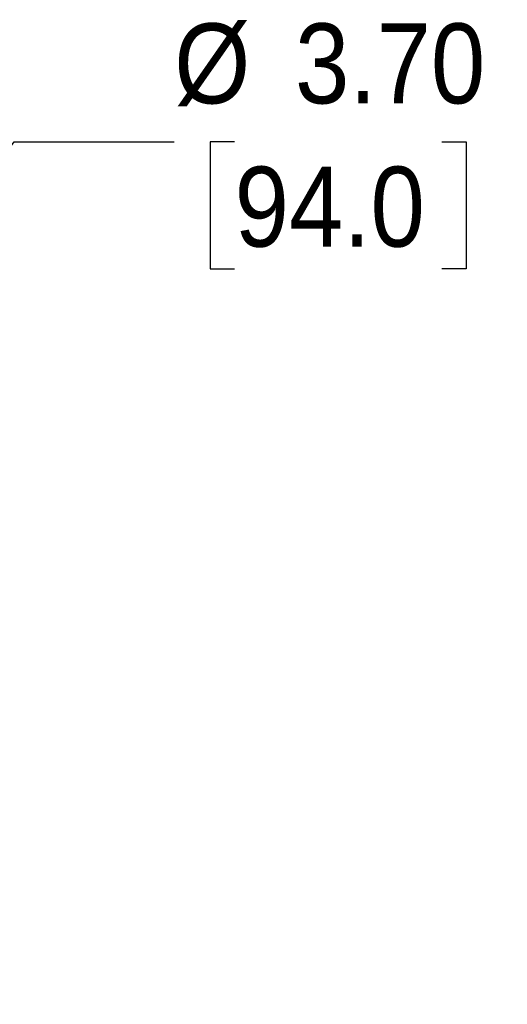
# Model space of a CAD drawing. Header units: inches. Extents: x 0 to 33, y 0 to 25.5.
# Tile 5 of 20: x 8.9 to 11.1, y 11.9 to 16.5. Entities that reach past the tile are written whole.
import ezdxf

# ---------------------------------------------------------------- set-up
doc = ezdxf.new("R2010")
doc.units = ezdxf.units.IN
doc.header["$LTSCALE"] = 3
doc.header["$MEASUREMENT"] = 0
doc.linetypes.add('SLD-Solid', pattern=[0])
doc.layers.add('DIMENSIONS', color=140, linetype='SLD-Solid', lineweight=25)
doc.styles.add('SLDTEXTSTYLE0', font='GOTHIC.TTF', dxfattribs={"width": 0.913})
doc.dimstyles.new('SLDDIMSTYLE0', dxfattribs={"dimtxt": 0.375, "dimasz": 0.45, "dimexe": 0, "dimexo": 0.0625, "dimgap": 0.09375, "dimtad": 0, "dimtih": 1, "dimtoh": 1, "dimrnd": 1e-09, "dimzin": 4, "dimdsep": 46, "dimtxsty": 'SLDTEXTSTYLE0', "dimsah": 1, "dimcen": 0, "dimadec": 0, "dimazin": 1, "dimtfac": 1, "dimtofl": 0, "dimtmove": 0, "dimatfit": 3, "dimfxl": 0, "dimfrac": 2, "dimtolj": 1, "dimtzin": 12, "dimarcsym": 0})

# ---------------------------------------------------------------- blocks, each defined once
blk = doc.blocks.new('_D')
at = {"layer": 'DIMENSIONS'}
for p, q in [((8.0415, 14.8884), (8.8272, 15.9532)), ((8.8272, 15.9532), (9.5772, 15.9532)), ((9.8599, 15.9532), (9.7457, 15.9532)), ((9.7457, 15.9532), (9.7457, 15.3579)), ((10.8297, 15.9532), (10.944, 15.9532)), ((10.944, 15.9532), (10.944, 15.3579)), ((9.7457, 15.3579), (9.8599, 15.3579)), ((10.944, 15.3579), (10.8297, 15.3579))]:
    blk.add_line(p, q, dxfattribs=at)
blk.add_solid([(8.0415, 14.8884), (8.3811, 15.1971), (8.2363, 15.304)], dxfattribs=at)
at = {"layer": 'DIMENSIONS', "char_height": 0.375, "attachment_point": 1, "style": 'SLDTEXTSTYLE0'}
for s, insert in [('%%c', (9.5772, 16.5084)), ('3.70', (10.1427, 16.5084)), ('94.0', (9.8599, 15.8369))]:
    blk.add_mtext(s, dxfattribs=dict(at, insert=insert))

msp = doc.modelspace()

# ---------------------------------------------------------------- dimensions: what is measured, and where the dimension line sits
at = {"layer": 'DIMENSIONS'}
dim = msp.add_diameter_dim_2p(p1=(5.8443, 11.9105), p2=(8.0415, 14.8884), dimstyle='SLDDIMSTYLE0', dxfattribs=at)
dim.commit()
dim.dimension.update_dxf_attribs({"geometry": '_D', "text_midpoint": (10.3448, 15.9532), "dimtype": 163})

doc.saveas('drawing.dxf')
